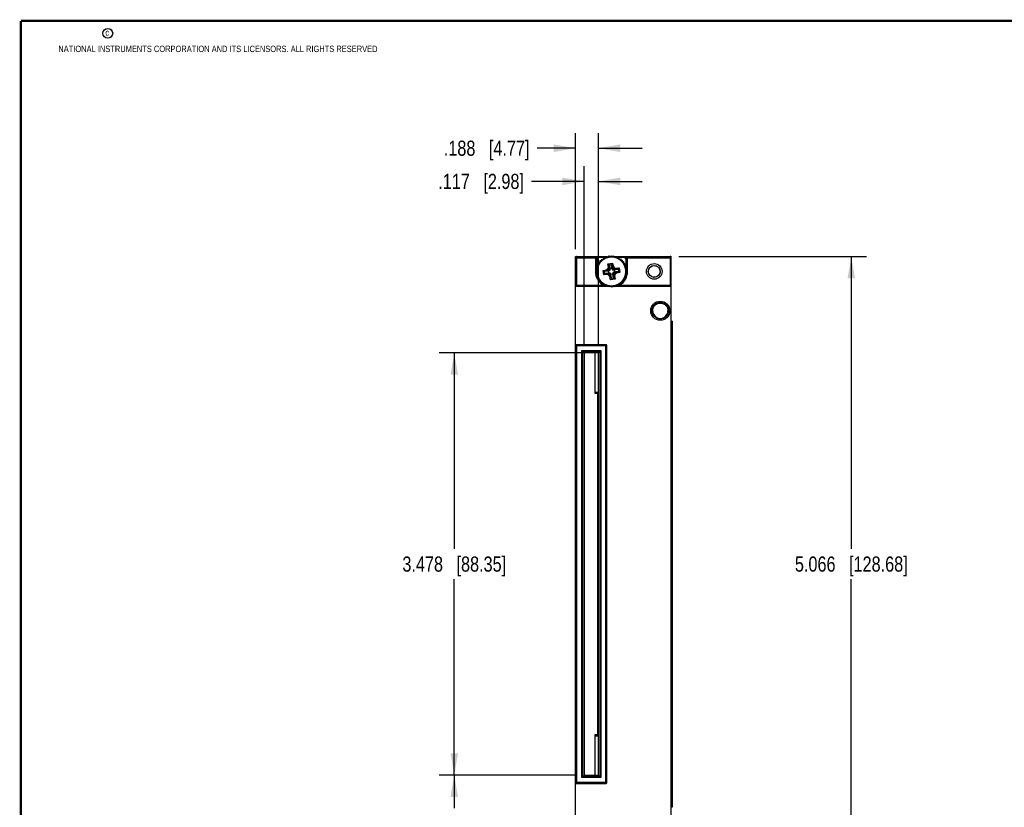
# Model space of a CAD drawing. Header units: inches. Extents: x 0.2 to 16.8, y 0.2 to 10.8.
# Tile 2 of 12: x 0.2 to 8.4, y 4.3 to 10.8. Entities that reach past the tile are written whole.
import ezdxf

# ---------------------------------------------------------------- set-up
doc = ezdxf.new("R2010")
doc.units = ezdxf.units.IN
doc.header["$LTSCALE"] = 0.935
doc.header["$MEASUREMENT"] = 0
doc.layers.get('0').update_dxf_attribs({"linetype": 'CONTINUOUS'})
doc.layers.add('DIMENSIONS', color=7, linetype='CONTINUOUS')
doc.styles.get("Standard").update_dxf_attribs({"font": 'txt', "width": 0.8})
doc.dimstyles.new('DIMSTYLE_1', dxfattribs={"dimtxt": 0.125, "dimasz": 0.18, "dimexe": 0.18, "dimexo": 0.0625, "dimgap": 0.09, "dimtad": 0, "dimtih": 1, "dimtoh": 1, "dimdec": 3, "dimzin": 4, "dimdsep": 46, "dimtxsty": 'STANDARD', "dimblk": '_FILLED', "dimblk1": '_FILLED', "dimblk2": '_FILLED', "dimcen": 0.09, "dimadec": 0, "dimazin": 0, "dimtp": 0.01, "dimtm": 0.01, "dimtfac": 1, "dimtdec": 3, "dimtofl": 0, "dimtmove": 0, "dimatfit": 3, "dimldrblk": '_FILLED', "dimfxl": 1, "dimtolj": 1, "dimtzin": 4, "dimarcsym": 0})

# ---------------------------------------------------------------- blocks, each defined once
blk = doc.blocks.new('_FILLED')
at = {"color": 0, "linetype": 'BYBLOCK'}
blk.add_solid([(0, 0), (-1, 0.174), (-1, -0.174)], dxfattribs=at)
blk = doc.blocks.new('*D0')
at = {"layer": 'DIMENSIONS', "color": 2, "linetype": 'CONTINUOUS'}
for p, q in [((5.6708, 8.8163), (7.2163, 8.8163)), ((7.0913, 8.8163), (7.0913, 6.4083)), ((7.0913, 3.7502), (7.0913, 6.1583)), ((5.6627, 3.7502), (7.2163, 3.7502))]:
    blk.add_line(p, q, dxfattribs=at)
at = {"layer": 'DIMENSIONS', "color": 2, "linetype": 'CONTINUOUS', "xscale": 0.18, "yscale": 0.18, "zscale": 0.18}
for p, rotation in [((7.0913, 8.8163), 90), ((7.0913, 3.7502), 270)]:
    blk.add_blockref('_FILLED', p, dxfattribs=dict(at, rotation=rotation))
at = {"layer": 'DIMENSIONS', "color": 2, "linetype": 'CONTINUOUS', "insert": (7.0913, 6.3458), "char_height": 0.125, "width": 1.425, "attachment_point": 2, "line_spacing_factor": 0.9}
blk.add_mtext('5.066{\\Ftxt.shx;\\W1.000000;\\H0.125000; }[128.68]', dxfattribs=at)
blk = doc.blocks.new('*D1')
at = {"layer": 'DIMENSIONS', "color": 2, "linetype": 'CONTINUOUS'}
for p, q in [((4.9455, 8.0225), (3.6953, 8.0225)), ((3.8203, 8.0225), (3.8203, 6.4083)), ((3.8203, 4.5442), (3.8203, 6.1583)), ((4.8282, 4.5442), (3.6953, 4.5442))]:
    blk.add_line(p, q, dxfattribs=at)
at = {"layer": 'DIMENSIONS', "color": 2, "linetype": 'CONTINUOUS', "xscale": 0.18, "yscale": 0.18, "zscale": 0.18}
for p, rotation in [((3.8203, 8.0225), 90), ((3.8203, 4.5442), 270)]:
    blk.add_blockref('_FILLED', p, dxfattribs=dict(at, rotation=rotation))
at = {"layer": 'DIMENSIONS', "color": 2, "linetype": 'CONTINUOUS', "insert": (3.8203, 6.3458), "char_height": 0.125, "width": 1.325, "attachment_point": 2, "line_spacing_factor": 0.9}
blk.add_mtext('3.478{\\Ftxt.shx;\\W1.000000;\\H0.125000; }[88.35]', dxfattribs=at)
blk = doc.blocks.new('*D3')
at = {"layer": 'DIMENSIONS', "color": 2, "linetype": 'CONTINUOUS'}
for p, q in [((4.8282, 4.5442), (3.6953, 4.5442)), ((3.8203, 4.5442), (3.8203, 4.2722)), ((3.8203, 3.7502), (3.8203, 4.0222)), ((4.766, 3.7502), (3.6953, 3.7502))]:
    blk.add_line(p, q, dxfattribs=at)
at = {"layer": 'DIMENSIONS', "color": 2, "linetype": 'CONTINUOUS', "xscale": 0.18, "yscale": 0.18, "zscale": 0.18}
for p, rotation in [((3.8203, 4.5442), 90), ((3.8203, 3.7502), 270)]:
    blk.add_blockref('_FILLED', p, dxfattribs=dict(at, rotation=rotation))
at = {"layer": 'DIMENSIONS', "color": 2, "linetype": 'CONTINUOUS', "insert": (3.8203, 4.2097), "char_height": 0.125, "width": 1.225, "attachment_point": 2, "line_spacing_factor": 0.9}
blk.add_mtext('.794{\\Ftxt.shx;\\W1.000000;\\H0.125000; }[20.17]', dxfattribs=at)
blk = doc.blocks.new('*D4')
at = {"layer": 'DIMENSIONS', "color": 2, "linetype": 'CONTINUOUS'}
for p, q in [((4.8907, 8.085), (4.8907, 9.5612)), ((5.008, 8.085), (5.008, 9.5612)), ((4.8907, 9.4362), (4.4569, 9.4362)), ((5.008, 9.4362), (5.368, 9.4362))]:
    blk.add_line(p, q, dxfattribs=at)
at = {"layer": 'DIMENSIONS', "color": 2, "linetype": 'CONTINUOUS', "xscale": 0.18, "yscale": 0.18, "zscale": 0.18}
blk.add_blockref('_FILLED', (4.8907, 9.4362), dxfattribs=at)
at = {"layer": 'DIMENSIONS', "color": 2, "linetype": 'CONTINUOUS', "xscale": 0.18, "yscale": 0.18, "zscale": 0.18, "rotation": 180}
blk.add_blockref('_FILLED', (5.008, 9.4362), dxfattribs=at)
at = {"layer": 'DIMENSIONS', "color": 2, "linetype": 'CONTINUOUS', "insert": (4.3944, 9.4987), "char_height": 0.125, "width": 1.125, "attachment_point": 3, "line_spacing_factor": 0.9}
blk.add_mtext('.117{\\Ftxt.shx;\\W1.000000;\\H0.125000; }[2.98]', dxfattribs=at)
blk = doc.blocks.new('*D5')
at = {"layer": 'DIMENSIONS', "color": 2, "linetype": 'CONTINUOUS'}
for p, q in [((4.8203, 8.8771), (4.8203, 9.8347)), ((5.008, 8.085), (5.008, 9.8347)), ((4.8203, 9.7097), (4.5028, 9.7097)), ((5.008, 9.7097), (5.368, 9.7097))]:
    blk.add_line(p, q, dxfattribs=at)
at = {"layer": 'DIMENSIONS', "color": 2, "linetype": 'CONTINUOUS', "xscale": 0.18, "yscale": 0.18, "zscale": 0.18}
blk.add_blockref('_FILLED', (4.8203, 9.7097), dxfattribs=at)
at = {"layer": 'DIMENSIONS', "color": 2, "linetype": 'CONTINUOUS', "xscale": 0.18, "yscale": 0.18, "zscale": 0.18, "rotation": 180}
blk.add_blockref('_FILLED', (5.008, 9.7097), dxfattribs=at)
at = {"layer": 'DIMENSIONS', "color": 2, "linetype": 'CONTINUOUS', "insert": (4.4403, 9.7722), "char_height": 0.125, "width": 1.125, "attachment_point": 3, "line_spacing_factor": 0.9}
blk.add_mtext('.188{\\Ftxt.shx;\\W1.000000;\\H0.125000; }[4.77]', dxfattribs=at)

msp = doc.modelspace()

# ---------------------------------------------------------------- linework, layer by layer
at = {"color": 7, "linetype": 'CONTINUOUS'}
for p, q in [((4.8203, 3.7504), (4.8203, 8.8163)), ((4.8204, 8.8145), (4.8256, 8.8093)), ((4.8256, 8.8093), (4.8304, 8.8045)), ((4.8285, 8.8165), (5.0785, 8.8165)), ((4.9931, 8.7941), (4.9931, 8.7266)), ((4.9952, 8.7898), (4.9952, 8.7279)), ((5.0115, 8.7705), (5.0226, 8.7722)), ((5.0132, 8.7594), (5.0115, 8.7705)), ((5.0626, 8.8098), (5.0152, 8.8098)), ((5.0224, 8.7834), (5.0336, 8.7836)), ((5.0226, 8.7722), (5.0224, 8.7834)), ((5.0336, 8.7836), (5.0348, 8.7948)), ((5.0348, 8.7948), (5.0459, 8.7935)), ((5.0459, 8.7935), (5.0486, 8.8044)), ((5.0486, 8.8044), (5.0594, 8.8017)), ((5.0594, 8.8017), (5.0635, 8.8122)), ((5.0635, 8.8122), (5.0739, 8.8081)), ((5.0749, 8.8098), (5.0695, 8.8098)), ((5.0739, 8.8081), (5.0793, 8.8179)), ((5.0793, 8.8179), (5.0892, 8.8126)), ((5.082, 8.8165), (5.092, 8.8165)), ((5.0892, 8.8126), (5.0958, 8.8216)), ((5.0958, 8.8216), (5.1048, 8.815)), ((5.1027, 8.8165), (5.1063, 8.8165)), ((5.1048, 8.815), (5.1126, 8.823)), ((5.1126, 8.823), (5.1206, 8.8153)), ((5.1171, 8.7525), (5.1244, 8.7628)), ((5.1194, 8.8165), (5.1221, 8.8165)), ((5.1206, 8.8153), (5.1294, 8.8223)), ((5.1294, 8.8223), (5.1364, 8.8136)), ((5.134, 8.8165), (5.1412, 8.8165)), ((5.1364, 8.8136), (5.146, 8.8194)), ((5.146, 8.8194), (5.1518, 8.8098)), ((5.1477, 8.8165), (5.6002, 8.8165)), ((5.1518, 8.8098), (5.162, 8.8143)), ((5.162, 8.8143), (5.1665, 8.8041)), ((5.2155, 8.8098), (5.164, 8.8098)), ((5.1665, 8.8041), (5.1773, 8.8072)), ((5.1773, 8.8072), (5.1804, 8.7964)), ((5.1804, 8.7964), (5.1915, 8.7981)), ((5.1915, 8.7981), (5.1932, 8.7871)), ((5.1932, 8.7871), (5.2044, 8.7873)), ((5.2044, 8.7873), (5.2046, 8.7761)), ((5.2046, 8.7761), (5.2158, 8.7749)), ((5.2158, 8.7749), (5.2145, 8.7638)), ((5.2145, 8.7638), (5.2254, 8.7611)), ((5.2254, 8.7611), (5.2227, 8.7502)), ((5.2355, 8.7322), (5.2355, 8.7898)), ((5.2376, 8.7311), (5.2376, 8.7941)), ((5.6031, 8.8093), (5.5983, 8.8045)), ((5.6083, 8.8145), (5.6031, 8.8093)), ((5.6083, 3.7504), (5.6083, 8.8163)), ((4.9866, 8.6916), (4.9944, 8.6996)), ((4.9947, 8.6838), (4.9866, 8.6916)), ((4.9874, 8.7084), (4.9961, 8.7154)), ((4.9944, 8.6996), (4.9874, 8.7084)), ((4.9881, 8.6748), (4.9947, 8.6838)), ((4.9903, 8.725), (4.9999, 8.7308)), ((4.9961, 8.7154), (4.9903, 8.725)), ((4.9931, 8.7204), (4.9931, 8.7129)), ((4.9931, 8.7013), (4.9931, 8.6983)), ((4.9952, 8.7169), (4.9952, 8.7154)), ((4.9954, 8.741), (5.0056, 8.7455)), ((4.9999, 8.7308), (4.9954, 8.741)), ((5.0025, 8.7563), (5.0132, 8.7594)), ((5.0056, 8.7455), (5.0025, 8.7563)), ((5.0469, 8.7034), (5.0571, 8.6961)), ((5.0592, 8.6954), (5.0909, 8.6985)), ((5.0621, 8.6765), (5.0933, 8.683)), ((5.0727, 8.7079), (5.0764, 8.6985)), ((5.0766, 8.6984), (5.0764, 8.6985)), ((5.0766, 8.6984), (5.0948, 8.6992)), ((5.0796, 8.6788), (5.0972, 8.6835)), ((5.0856, 8.7161), (5.0942, 8.7099)), ((5.0861, 8.7569), (5.0962, 8.7493)), ((5.0896, 8.7309), (5.0997, 8.7302)), ((5.0909, 8.6985), (5.0948, 8.6992)), ((5.0933, 8.683), (5.0909, 8.6985)), ((5.0972, 8.6835), (5.0933, 8.683)), ((5.0942, 8.7099), (5.1022, 8.704)), ((5.0948, 8.6992), (5.1022, 8.704)), ((5.1057, 8.6812), (5.0972, 8.6835)), ((5.0975, 8.7475), (5.104, 8.7164)), ((5.0997, 8.7302), (5.0998, 8.7301)), ((5.0998, 8.7301), (5.1045, 8.7125)), ((5.0998, 8.6732), (5.1057, 8.6812)), ((5.1022, 8.704), (5.1045, 8.7125)), ((5.104, 8.7164), (5.1195, 8.7188)), ((5.104, 8.7164), (5.1045, 8.7125)), ((5.1105, 8.6738), (5.1057, 8.6812)), ((5.1195, 8.7188), (5.1164, 8.7504)), ((5.1194, 8.7333), (5.1289, 8.7369)), ((5.1194, 8.7331), (5.1194, 8.7333)), ((5.1194, 8.7331), (5.1202, 8.7149)), ((5.1195, 8.7188), (5.1202, 8.7149)), ((5.1202, 8.7149), (5.125, 8.7075)), ((5.1309, 8.7155), (5.125, 8.7075)), ((5.125, 8.7075), (5.1335, 8.7052)), ((5.1285, 8.6847), (5.1262, 8.6762)), ((5.1359, 8.6895), (5.1285, 8.6847)), ((5.1365, 8.6788), (5.1285, 8.6847)), ((5.1371, 8.7241), (5.1309, 8.7155)), ((5.1511, 8.7098), (5.1335, 8.7052)), ((5.1335, 8.7052), (5.1374, 8.7057)), ((5.1541, 8.6903), (5.1359, 8.6895)), ((5.1398, 8.6901), (5.1359, 8.6895)), ((5.1685, 8.7122), (5.1374, 8.7057)), ((5.1374, 8.7057), (5.1398, 8.6901)), ((5.1398, 8.6901), (5.1714, 8.6933)), ((5.1512, 8.71), (5.1511, 8.7098)), ((5.1519, 8.72), (5.1512, 8.71)), ((5.1541, 8.6903), (5.1543, 8.6902)), ((5.1579, 8.6808), (5.1543, 8.6902)), ((5.1779, 8.7236), (5.1703, 8.7135)), ((5.1838, 8.6852), (5.1735, 8.6926)), ((5.2227, 8.7502), (5.2332, 8.7462)), ((5.2332, 8.7462), (5.2291, 8.7357)), ((5.2291, 8.7357), (5.2389, 8.7303)), ((5.2389, 8.7303), (5.2335, 8.7205)), ((5.2335, 8.7205), (5.2426, 8.7139)), ((5.2433, 8.6803), (5.2346, 8.6733)), ((5.2355, 8.7191), (5.2355, 8.724)), ((5.2426, 8.7139), (5.236, 8.7049)), ((5.236, 8.7049), (5.244, 8.6971)), ((5.244, 8.6971), (5.2363, 8.689)), ((5.2363, 8.689), (5.2433, 8.6803)), ((5.2376, 8.7175), (5.2376, 8.7276)), ((5.2376, 8.7033), (5.2376, 8.7072)), ((4.9971, 8.6682), (4.9881, 8.6748)), ((4.9917, 8.6583), (4.9971, 8.6682)), ((5.0015, 8.6529), (4.9917, 8.6583)), ((4.9975, 8.6425), (5.0015, 8.6529)), ((5.0079, 8.6384), (4.9975, 8.6425)), ((5.0053, 8.6276), (5.0079, 8.6384)), ((5.0161, 8.6249), (5.0053, 8.6276)), ((5.0149, 8.6138), (5.0161, 8.6249)), ((5.026, 8.6126), (5.0149, 8.6138)), ((5.0263, 8.6014), (5.026, 8.6126)), ((5.0375, 8.6016), (5.0263, 8.6014)), ((5.0392, 8.5905), (5.0375, 8.6016)), ((5.0528, 8.6651), (5.0603, 8.6752)), ((5.0788, 8.6686), (5.0794, 8.6787)), ((5.0794, 8.6787), (5.0796, 8.6788)), ((5.0935, 8.6646), (5.0998, 8.6732)), ((5.1018, 8.6517), (5.1112, 8.6554)), ((5.1062, 8.6259), (5.1136, 8.6361)), ((5.1113, 8.6556), (5.1105, 8.6738)), ((5.1111, 8.6699), (5.1105, 8.6738)), ((5.1267, 8.6723), (5.1111, 8.6699)), ((5.1143, 8.6382), (5.1111, 8.6699)), ((5.1113, 8.6556), (5.1112, 8.6554)), ((5.1262, 8.6762), (5.1267, 8.6723)), ((5.1308, 8.6586), (5.1262, 8.6762)), ((5.1332, 8.6411), (5.1267, 8.6723)), ((5.131, 8.6584), (5.1308, 8.6586)), ((5.141, 8.6578), (5.131, 8.6584)), ((5.1446, 8.6318), (5.1344, 8.6393)), ((5.1451, 8.6725), (5.1365, 8.6788)), ((5.1971, 8.605), (5.1959, 8.5939)), ((5.2083, 8.6053), (5.1971, 8.605)), ((5.2191, 8.6182), (5.2081, 8.6165)), ((5.2081, 8.6165), (5.2083, 8.6053)), ((5.2282, 8.6324), (5.2174, 8.6293)), ((5.2174, 8.6293), (5.2191, 8.6182)), ((5.2353, 8.6477), (5.2251, 8.6431)), ((5.2251, 8.6431), (5.2282, 8.6324)), ((5.2404, 8.6637), (5.2308, 8.6579)), ((5.2308, 8.6579), (5.2353, 8.6477)), ((5.2346, 8.6733), (5.2404, 8.6637)), ((4.8204, 8.5719), (4.8304, 8.5819)), ((4.8204, 8.5719), (5.0831, 8.5719)), ((5.0503, 8.5922), (5.0392, 8.5905)), ((5.0534, 8.5815), (5.0503, 8.5922)), ((5.0641, 8.5846), (5.0534, 8.5815)), ((5.0686, 8.5744), (5.0641, 8.5846)), ((5.0789, 8.5789), (5.0686, 8.5744)), ((5.0847, 8.5693), (5.0789, 8.5789)), ((5.0943, 8.5751), (5.0847, 8.5693)), ((5.089, 8.5719), (5.0969, 8.5719)), ((5.1013, 8.5664), (5.0943, 8.5751)), ((5.11, 8.5734), (5.1013, 8.5664)), ((5.1082, 8.5719), (5.1116, 8.5719)), ((5.1181, 8.5656), (5.11, 8.5734)), ((5.1259, 8.5737), (5.1181, 8.5656)), ((5.1241, 8.5719), (5.1284, 8.5719)), ((5.1349, 8.5671), (5.1259, 8.5737)), ((5.1415, 8.5761), (5.1349, 8.5671)), ((5.1384, 8.5719), (5.1492, 8.5719)), ((5.1513, 8.5707), (5.1415, 8.5761)), ((5.1567, 8.5805), (5.1513, 8.5707)), ((5.152, 8.5719), (5.6083, 8.5719)), ((5.1672, 8.5765), (5.1567, 8.5805)), ((5.1712, 8.5869), (5.1672, 8.5765)), ((5.1821, 8.5843), (5.1712, 8.5869)), ((5.1848, 8.5951), (5.1821, 8.5843)), ((5.1959, 8.5939), (5.1848, 8.5951)), ((5.6083, 8.5719), (5.5983, 8.5819)), ((5.6083, 8.2833), (5.6169, 8.2833)), ((5.6171, 4.2833), (5.6171, 8.2833)), ((5.0683, 8.0908), (4.8204, 8.0908)), ((4.8204, 8.0908), (4.8304, 8.0808)), ((4.8773, 8.0359), (4.8702, 8.043)), ((4.8865, 8.0267), (4.8773, 8.0359)), ((5.0122, 8.0267), (5.0214, 8.0359)), ((5.0214, 8.0359), (5.0285, 8.043)), ((5.0683, 8.0808), (5.0683, 8.0908)), ((5.0683, 8.0808), (5.0783, 8.0808)), ((5.0783, 4.4858), (5.0783, 8.0808)), ((4.8894, 8.0238), (4.8865, 8.0267)), ((4.8894, 8.0238), (4.8894, 4.5429)), ((4.8894, 8.0238), (4.8907, 8.0225)), ((5.0093, 8.0238), (4.8894, 8.0238)), ((4.8907, 8.0225), (4.8907, 4.5442)), ((5.008, 8.0225), (4.8907, 8.0225)), ((4.9803, 7.6881), (4.9803, 8.0225)), ((5.0093, 8.0238), (5.008, 8.0225)), ((5.008, 4.5442), (5.008, 8.0225)), ((5.0093, 8.0238), (5.0122, 8.0267)), ((5.0093, 4.5429), (5.0093, 8.0238)), ((5.0003, 7.6878), (4.9803, 7.6881)), ((5.008, 7.6955), (5.0003, 7.6878)), ((5.0003, 7.6878), (5.0003, 4.8789)), ((4.9803, 4.8785), (5.0003, 4.8789)), ((4.9803, 4.5442), (4.9803, 4.8785)), ((5.0003, 4.8789), (5.008, 4.8712)), ((4.8894, 4.5429), (4.8865, 4.54)), ((4.8894, 4.5429), (4.8907, 4.5442)), ((4.8894, 4.5429), (5.0093, 4.5429)), ((4.8907, 4.5442), (5.008, 4.5442)), ((5.0093, 4.5429), (5.008, 4.5442)), ((5.0093, 4.5429), (5.0122, 4.54)), ((4.8204, 4.4759), (4.8304, 4.4859)), ((4.8204, 4.4759), (5.0683, 4.4759)), ((4.8773, 4.5308), (4.8702, 4.5237)), ((4.8865, 4.54), (4.8773, 4.5308)), ((5.0122, 4.54), (5.0214, 4.5308)), ((5.0214, 4.5308), (5.0285, 4.5237)), ((5.0683, 4.4859), (5.0683, 4.4759)), ((5.0683, 4.4858), (5.0783, 4.4858)), ((5.6083, 4.2833), (5.6169, 4.2833))]:
    msp.add_line(p, q, dxfattribs=at)
at = {"color": 9, "linetype": 'CONTINUOUS'}
for p, q in [((5.0129, 8.8145), (4.8204, 8.8145)), ((4.8304, 8.5819), (4.8304, 8.8045)), ((4.9849, 8.8045), (4.8304, 8.8045)), ((4.9831, 8.7941), (4.9831, 8.6943)), ((4.9831, 8.7941), (4.9931, 8.7941)), ((4.9849, 8.8045), (4.9943, 8.801)), ((4.9952, 8.7898), (4.9931, 8.7941)), ((5.0129, 8.8145), (5.0152, 8.8098)), ((5.0861, 8.7569), (5.1244, 8.7628)), ((5.1244, 8.7628), (5.1289, 8.7369)), ((5.2155, 8.8098), (5.2178, 8.8145)), ((5.6083, 8.8145), (5.2178, 8.8145)), ((5.2355, 8.7898), (5.2376, 8.7941)), ((5.2458, 8.8045), (5.2364, 8.801)), ((5.2476, 8.7941), (5.2376, 8.7941)), ((5.5983, 8.8045), (5.2458, 8.8045)), ((5.2476, 8.6943), (5.2476, 8.7941)), ((5.5983, 8.8045), (5.5983, 8.5819)), ((4.9831, 8.6943), (4.9893, 8.6943)), ((5.0469, 8.7034), (5.0727, 8.7079)), ((5.0528, 8.6651), (5.0469, 8.7034)), ((5.0603, 8.6752), (5.0571, 8.6961)), ((5.0592, 8.6954), (5.0766, 8.6984)), ((5.0727, 8.7079), (5.0856, 8.7161)), ((5.0764, 8.6985), (5.0942, 8.7099)), ((5.0856, 8.7161), (5.0896, 8.7309)), ((5.0896, 8.7309), (5.0861, 8.7569)), ((5.0942, 8.7099), (5.0997, 8.7302)), ((5.0962, 8.7493), (5.117, 8.7525)), ((5.0998, 8.7301), (5.0975, 8.7475)), ((5.1164, 8.7504), (5.1194, 8.7331)), ((5.1194, 8.7333), (5.1309, 8.7155)), ((5.1289, 8.7369), (5.1371, 8.7241)), ((5.1512, 8.71), (5.1309, 8.7155)), ((5.1543, 8.6902), (5.1365, 8.6788)), ((5.1371, 8.7241), (5.1519, 8.72)), ((5.1579, 8.6808), (5.1451, 8.6725)), ((5.1511, 8.7098), (5.1685, 8.7122)), ((5.1519, 8.72), (5.1779, 8.7236)), ((5.1714, 8.6933), (5.1541, 8.6903)), ((5.1838, 8.6852), (5.1579, 8.6808)), ((5.1703, 8.7135), (5.1735, 8.6926)), ((5.1779, 8.7236), (5.1838, 8.6852)), ((5.2476, 8.6943), (5.2414, 8.6943)), ((5.0788, 8.6686), (5.0528, 8.6651)), ((5.0796, 8.6788), (5.0621, 8.6765)), ((5.0935, 8.6646), (5.0788, 8.6686)), ((5.0998, 8.6732), (5.0794, 8.6787)), ((5.1018, 8.6517), (5.0935, 8.6646)), ((5.1112, 8.6554), (5.0998, 8.6732)), ((5.1062, 8.6259), (5.1018, 8.6517)), ((5.1446, 8.6318), (5.1062, 8.6259)), ((5.1143, 8.6382), (5.1113, 8.6556)), ((5.1344, 8.6393), (5.1136, 8.6361)), ((5.1308, 8.6586), (5.1332, 8.6411)), ((5.1365, 8.6788), (5.131, 8.6584)), ((5.1451, 8.6725), (5.141, 8.6578)), ((5.141, 8.6578), (5.1446, 8.6318)), ((4.8304, 8.5819), (5.0457, 8.5819)), ((5.0457, 8.5819), (5.0507, 8.59)), ((5.185, 8.5819), (5.1835, 8.5843)), ((5.185, 8.5819), (5.5983, 8.5819)), ((4.8304, 4.4859), (4.8304, 8.0808)), ((5.0683, 8.0808), (4.8304, 8.0808)), ((4.8702, 4.5237), (4.8702, 8.043)), ((4.8702, 8.043), (5.0285, 8.043)), ((4.8773, 4.5308), (4.8773, 8.0359)), ((4.8773, 8.0359), (5.0214, 8.0359)), ((5.0214, 8.0359), (5.0214, 4.5308)), ((5.0285, 8.043), (5.0285, 4.5237)), ((5.0683, 4.4859), (5.0683, 8.0808)), ((4.8865, 8.0267), (4.8865, 4.54)), ((5.0122, 8.0267), (4.8865, 8.0267)), ((5.0122, 4.54), (5.0122, 8.0267)), ((5.008, 7.6977), (4.9803, 7.6981)), ((4.9803, 4.8685), (5.008, 4.869)), ((4.8304, 4.4859), (5.0683, 4.4859)), ((5.0285, 4.5237), (4.8702, 4.5237)), ((5.0214, 4.5308), (4.8773, 4.5308)), ((4.8865, 4.54), (5.0122, 4.54))]:
    msp.add_line(p, q, dxfattribs=at)
at = {"color": 7, "linetype": 'CONTINUOUS', "const_width": 0.02}
for points in [[(0.25, 10.7586), (0.25, 0.2586)], [(16.75, 10.7586), (0.25, 10.7586)]]:
    msp.add_lwpolyline(points, dxfattribs=at)
at = {"color": 2, "linetype": 'CONTINUOUS'}
msp.add_circle((0.9659, 10.6562), 0.0403, dxfattribs=at)
at = {"color": 7, "linetype": 'CONTINUOUS'}
for centre, radius in [((5.4678, 8.6943), 0.0643), ((5.4678, 8.6943), 0.0492), ((5.4678, 8.6943), 0.0482), ((5.5178, 8.3703), 0.0785), ((5.5178, 8.3703), 0.0684)]:
    msp.add_circle(centre, radius, dxfattribs=at)
at = {"color": 9, "linetype": 'CONTINUOUS'}
for centre, radius, start, end in [((5.013, 8.7941), 0.03, 159.81967, 180.01091), ((5.0131, 8.7941), 0.02, 159.83732, 180.00111), ((5.2176, 8.7941), 0.02, 359.99934, 20.16378), ((5.2176, 8.7941), 0.03, 0.01168, 20.15753), ((5.1153, 8.6943), 0.1323, 180, 238.22599), ((5.1153, 8.6943), 0.1323, 301.77401, 360), ((5.1038, 8.7698), 0.1967, 252.80516, 255.25099), ((5.1076, 8.7841), 0.2115, 255.23822, 257.82369), ((5.1104, 8.7966), 0.2243, 257.79984, 259.02169), ((5.1125, 8.8078), 0.2357, 260.01655, 260.50206), ((5.1134, 8.813), 0.2409, 260.50456, 262.4502), ((5.1153, 8.8288), 0.2569, 264.57735, 265.73606), ((5.1158, 8.8361), 0.2642, 268.40969, 268.74433), ((5.1158, 8.8365), 0.2646, 268.74433, 269.06211), ((5.115, 8.8348), 0.263, 272.05526, 272.8053), ((5.1157, 8.8252), 0.2533, 275.34801, 276.61659), ((5.1176, 8.8112), 0.2392, 278.66109, 279.48665), ((5.1188, 8.8037), 0.2316, 279.48229, 281.71014), ((5.1224, 8.787), 0.2144, 282.18306, 284.73699), ((5.1263, 8.7719), 0.1989, 284.7539, 287.18122)]:
    msp.add_arc(centre, radius, start, end, dxfattribs=at)
at = {"color": 7, "linetype": 'CONTINUOUS'}
for centre, radius, start, end in [((5.0133, 8.7946), 0.0199, 91.29615, 115.03207), ((5.1115, 8.6969), 0.1135, 143.61836, 147.39645), ((5.1144, 8.6946), 0.1172, 139.94643, 143.60609), ((5.1168, 8.6926), 0.1203, 136.14398, 139.941), ((5.1178, 8.6917), 0.1216, 132.39017, 136.14413), ((5.1175, 8.692), 0.1213, 128.85736, 132.39286), ((5.1162, 8.6937), 0.1191, 125.26437, 128.86388), ((5.1141, 8.6967), 0.1154, 121.31992, 125.27866), ((5.1133, 8.6979), 0.114, 117.29179, 121.30193), ((5.1148, 8.6951), 0.1172, 113.62643, 117.28545), ((5.1157, 8.6929), 0.1195, 110.03492, 113.62234), ((5.1161, 8.6918), 0.1208, 102.47162, 110.03536), ((5.1157, 8.6939), 0.1186, 98.86151, 102.47746), ((5.1152, 8.6971), 0.1154, 95.15203, 98.86936), ((5.1153, 8.6951), 0.1174, 87.33832, 95.12621), ((5.1153, 8.6939), 0.1186, 80.11239, 87.34374), ((5.1154, 8.6947), 0.1177, 72.35819, 80.12322), ((5.115, 8.6931), 0.1194, 68.77767, 72.37018), ((5.1161, 8.6963), 0.116, 65.05271, 68.75047), ((5.1146, 8.6931), 0.1196, 61.23939, 65.06091), ((5.115, 8.6938), 0.1188, 57.39802, 61.24535), ((5.1159, 8.6951), 0.1171, 53.73726, 57.39884), ((5.1154, 8.6944), 0.118, 50.10084, 53.73515), ((5.1151, 8.6941), 0.1184, 42.38623, 50.10077), ((5.1154, 8.6943), 0.1181, 38.75728, 42.38976), ((5.1166, 8.6953), 0.1165, 35.08191, 38.76312), ((5.1177, 8.6961), 0.1152, 31.10917, 35.07829), ((5.2174, 8.7946), 0.0199, 65.01319, 88.7046), ((5.1153, 8.6943), 0.1223, 185.0106, 185.59505), ((5.1157, 8.6944), 0.1185, 177.39936, 185.11262), ((5.1145, 8.6944), 0.1173, 173.74263, 177.3993), ((5.1155, 8.6943), 0.1182, 185.10599, 188.73298), ((5.1136, 8.6945), 0.1163, 170.05812, 173.74489), ((5.1155, 8.6941), 0.1183, 162.28772, 170.01159), ((5.1177, 8.6934), 0.1206, 158.7445, 162.29963), ((5.1173, 8.6936), 0.1202, 155.17984, 158.74797), ((5.1158, 8.6943), 0.1185, 151.33073, 155.18677), ((5.1135, 8.6956), 0.1159, 147.39572, 151.33951), ((5.1148, 8.6943), 0.1186, 27.24767, 31.10064), ((5.113, 8.6934), 0.1206, 23.69217, 27.24621), ((5.1126, 8.6932), 0.1211, 20.15261, 23.69367), ((5.1147, 8.6939), 0.1188, 12.49214, 20.18563), ((5.119, 8.6949), 0.1144, 8.74326, 12.49152), ((5.113, 8.6945), 0.1204, 350.22702, 353.7875), ((5.1184, 8.6948), 0.115, 4.99454, 8.72364), ((5.1123, 8.6946), 0.1211, 353.78311, 357.3235), ((5.1139, 8.6945), 0.1195, 357.31503, 4.96016), ((5.1153, 8.6943), 0.1223, 356.87621, 358.08172), ((5.1153, 8.6943), 0.1223, 191.9001, 193.1165), ((5.1153, 8.6943), 0.118, 188.74024, 192.37375), ((5.1158, 8.6944), 0.1186, 192.36863, 200.07235), ((5.1153, 8.6943), 0.1223, 199.39993, 200.58101), ((5.1147, 8.6941), 0.1175, 200.07973, 203.73123), ((5.1153, 8.6943), 0.1223, 206.87353, 208.08872), ((5.1139, 8.6937), 0.1165, 203.73387, 207.41601), ((5.1135, 8.6935), 0.1161, 207.42019, 211.35649), ((5.1161, 8.6951), 0.1191, 211.34838, 215.18371), ((5.1153, 8.6943), 0.1223, 214.39771, 215.83138), ((5.1173, 8.6959), 0.1205, 215.17594, 218.73281), ((5.1171, 8.6957), 0.1203, 218.73086, 222.29421), ((5.1153, 8.6943), 0.1223, 221.89994, 223.07804), ((5.116, 8.6947), 0.1188, 222.29551, 226.13995), ((5.1143, 8.6929), 0.1164, 226.14507, 230.07266), ((5.1153, 8.6943), 0.1223, 229.26815, 230.58321), ((5.1125, 8.6909), 0.1136, 230.08182, 233.85629), ((5.1142, 8.6932), 0.1166, 233.86007, 237.54032), ((5.1143, 8.6958), 0.1199, 305.11454, 308.69066), ((5.1173, 8.692), 0.1151, 308.71178, 312.43808), ((5.1143, 8.6953), 0.1195, 312.41429, 316.23837), ((5.1153, 8.6943), 0.1223, 311.87738, 313.07358), ((5.1147, 8.695), 0.119, 316.23539, 320.0742), ((5.1161, 8.6938), 0.1172, 320.07883, 323.738), ((5.1153, 8.6943), 0.1223, 319.6897, 320.59235), ((5.1155, 8.6942), 0.1179, 323.73934, 327.3776), ((5.1152, 8.6944), 0.1182, 327.3752, 338.71663), ((5.1153, 8.6943), 0.1223, 326.88389, 328.10321), ((5.1165, 8.6939), 0.1168, 338.71834, 342.38952), ((5.1153, 8.6943), 0.1223, 334.37623, 335.5771), ((5.1173, 8.6936), 0.116, 342.40408, 350.28014), ((5.1153, 8.6943), 0.1223, 342.08431, 343.09328), ((5.1153, 8.6943), 0.1223, 349.3804, 350.611), ((5.1153, 8.6943), 0.1223, 236.89359, 238.22599), ((5.116, 8.696), 0.1199, 237.52903, 241.33895), ((5.1168, 8.6975), 0.1216, 241.33092, 245.08774), ((5.1161, 8.6955), 0.1237, 244.28437, 245.51681), ((5.1167, 8.6972), 0.1213, 245.08362, 248.61917), ((5.1161, 8.6956), 0.1195, 248.61943, 252.20533), ((5.1159, 8.695), 0.1232, 251.71377, 253.21387), ((5.1145, 8.6905), 0.1142, 252.17616, 260.18119), ((5.1158, 8.6947), 0.1228, 259.15761, 260.45828), ((5.1149, 8.693), 0.1167, 260.18353, 263.85766), ((5.1152, 8.6955), 0.1192, 263.84937, 267.44645), ((5.1158, 8.6945), 0.1226, 266.60022, 267.94968), ((5.1153, 8.6971), 0.1208, 267.44214, 275.00384), ((5.1155, 8.6953), 0.1191, 275.0058, 278.60833), ((5.1149, 8.6945), 0.1226, 275.20455, 275.85118), ((5.1159, 8.6921), 0.1158, 278.61412, 282.3176), ((5.1148, 8.6948), 0.1229, 282.01191, 282.93152), ((5.1157, 8.6931), 0.1169, 282.33394, 290.15448), ((5.1152, 8.6947), 0.1185, 290.132, 297.36388), ((5.1147, 8.6951), 0.1233, 289.48606, 290.39543), ((5.1153, 8.6945), 0.1183, 297.36329, 301.22701), ((5.1145, 8.6957), 0.1238, 296.91409, 298.1576), ((5.1157, 8.6938), 0.1175, 301.23149, 305.12117), ((5.1153, 8.6943), 0.1223, 304.38836, 305.59676), ((5.5181, 8.3705), 0.0634, 180.11701, 206.85654), ((5.5176, 8.3705), 0.0634, 333.1436, 359.88067)]:
    msp.add_arc(centre, radius, start, end, dxfattribs=at)
for centre, major_axis, ratio, start_param, end_param in [((4.8303, 8.8163), (0.01, 0), 0.017455, 1.757091, 2.17221), ((5.0152, 8.7898), (-0.0089, 0.0179), 0.99981, -0.463541, 1.107103), ((5.2155, 8.7898), (0.0089, 0.0179), 0.99981, -1.107103, 0.463541), ((5.5983, 8.8163), (0.01, 0), 0.017455, 0.969383, 1.384502), ((5.1668, 8.7221), (-0.00157, 0.00988), 0.487612, -3.117853, -2.698974), ((5.5179, 8.3703), (0.0631, 0), 1, -2.672778, -0.468814)]:
    msp.add_ellipse(centre, major_axis=major_axis, ratio=ratio, start_param=start_param, end_param=end_param, dxfattribs=at)
at = {"color": 9, "linetype": 'CONTINUOUS'}
for points, knots in [([(5.0129, 8.8145), (5.0104, 8.8145), (5.0066, 8.8142), (5.0017, 8.8134), (4.998, 8.8124), (4.9944, 8.8112), (4.9909, 8.8096), (4.9882, 8.8078), (4.9862, 8.806), (4.9853, 8.805), (4.9849, 8.8045)], [0, 0, 0, 0, 0.24423, 0.366957, 0.490372, 0.614821, 0.740801, 0.868993, 0.934199, 1, 1, 1, 1]), ([(5.2458, 8.8045), (5.2454, 8.805), (5.2445, 8.806), (5.2425, 8.8078), (5.2398, 8.8096), (5.2363, 8.8112), (5.2327, 8.8124), (5.229, 8.8134), (5.224, 8.8142), (5.2203, 8.8145), (5.2178, 8.8145)], [0, 0, 0, 0, 0.065801, 0.131008, 0.2592, 0.38518, 0.509629, 0.633044, 0.755771, 1, 1, 1, 1])]:
    msp.add_open_spline(points, degree=3, knots=knots, dxfattribs=at)
at = {"color": 7, "linetype": 'CONTINUOUS'}
for points, knots in [([(5.0049, 8.8126), (5.0039, 8.8121), (5.0018, 8.8109), (4.9988, 8.8085), (4.9962, 8.8052), (4.9948, 8.8025), (4.9943, 8.801)], [0, 0, 0, 0, 0.213269, 0.4461, 0.707387, 1, 1, 1, 1]), ([(5.2364, 8.801), (5.2359, 8.8025), (5.2345, 8.8052), (5.2318, 8.8085), (5.2289, 8.811), (5.2268, 8.8121), (5.2258, 8.8126)], [0, 0, 0, 0, 0.292653, 0.553942, 0.786748, 1, 1, 1, 1]), ([(5.0571, 8.6961), (5.0575, 8.6958), (5.058, 8.6956), (5.0587, 8.6954), (5.0591, 8.6954), (5.0592, 8.6954)], [0, 0, 0, 0, 0.532614, 0.771368, 1, 1, 1, 1]), ([(5.0962, 8.7493), (5.0963, 8.7492), (5.0966, 8.749), (5.0969, 8.7487), (5.0971, 8.7484), (5.0973, 8.748), (5.0974, 8.7477), (5.0975, 8.7475)], [0, 0, 0, 0, 0.281622, 0.412913, 0.537326, 0.773427, 1, 1, 1, 1]), ([(5.117, 8.7525), (5.1169, 8.7524), (5.1168, 8.7521), (5.1166, 8.7517), (5.1165, 8.7514), (5.1164, 8.751), (5.1164, 8.7506), (5.1164, 8.7504)], [0, 0, 0, 0, 0.274468, 0.403682, 0.529655, 0.770138, 1, 1, 1, 1]), ([(5.1735, 8.6926), (5.1732, 8.6928), (5.1727, 8.6931), (5.172, 8.6933), (5.1716, 8.6933), (5.1714, 8.6933)], [0, 0, 0, 0, 0.532614, 0.771368, 1, 1, 1, 1]), ([(5.0621, 8.6765), (5.062, 8.6764), (5.0616, 8.6763), (5.0613, 8.6761), (5.061, 8.6759), (5.0607, 8.6756), (5.0605, 8.6754), (5.0603, 8.6752)], [0, 0, 0, 0, 0.22986, 0.470332, 0.59629, 0.725503, 1, 1, 1, 1]), ([(5.1136, 8.6361), (5.1138, 8.6365), (5.1141, 8.637), (5.1143, 8.6377), (5.1143, 8.6381), (5.1143, 8.6382)], [0, 0, 0, 0, 0.532614, 0.771368, 1, 1, 1, 1]), ([(5.1332, 8.6411), (5.1332, 8.641), (5.1334, 8.6406), (5.1336, 8.6403), (5.1338, 8.64), (5.1341, 8.6397), (5.1343, 8.6395), (5.1344, 8.6393)], [0, 0, 0, 0, 0.22986, 0.470332, 0.59629, 0.725503, 1, 1, 1, 1]), ([(5.4547, 8.3703), (5.4547, 8.3725), (5.455, 8.3768), (5.4559, 8.3831), (5.4575, 8.3892), (5.4603, 8.3969), (5.465, 8.4058), (5.4713, 8.4135), (5.4771, 8.4189), (5.4818, 8.4225), (5.4869, 8.4257), (5.4942, 8.4295), (5.5044, 8.4328), (5.5175, 8.4343), (5.5307, 8.4329), (5.5411, 8.4296), (5.5486, 8.4259), (5.5537, 8.4227), (5.5585, 8.419), (5.5643, 8.4136), (5.5706, 8.4058), (5.5754, 8.3969), (5.5782, 8.3892), (5.5798, 8.3831), (5.5808, 8.3768), (5.581, 8.3725), (5.581, 8.3703)], [0, 0, 0, 0, 0.03269, 0.064857, 0.096473, 0.127545, 0.18821, 0.24766, 0.277302, 0.307094, 0.337227, 0.367905, 0.431502, 0.498213, 0.56543, 0.630013, 0.661155, 0.691691, 0.721818, 0.751733, 0.811564, 0.872431, 0.90355, 0.935182, 0.967339, 1, 1, 1, 1]), ([(5.0783, 8.0808), (5.0783, 8.0815), (5.0782, 8.0828), (5.0776, 8.0847), (5.0767, 8.0864), (5.0754, 8.0879), (5.0739, 8.0892), (5.0722, 8.0901), (5.0703, 8.0907), (5.069, 8.0908), (5.0683, 8.0908)], [0, 0, 0, 0, 0.125004, 0.249999, 0.375, 0.5, 0.625, 0.75, 0.874998, 1, 1, 1, 1]), ([(5.0683, 4.4759), (5.069, 4.4759), (5.0703, 4.476), (5.0722, 4.4766), (5.0739, 4.4775), (5.0754, 4.4788), (5.0767, 4.4803), (5.0776, 4.482), (5.0782, 4.4839), (5.0783, 4.4852), (5.0783, 4.4858)], [0, 0, 0, 0, 0.125004, 0.249999, 0.375, 0.5, 0.625, 0.75, 0.874998, 1, 1, 1, 1])]:
    msp.add_open_spline(points, degree=3, knots=knots, dxfattribs=at)

# ---------------------------------------------------------------- texts
at = {"color": 2, "linetype": 'CONTINUOUS', "char_height": 0.053, "attachment_point": 1, "line_spacing_factor": 0.9}
for s, insert, width in [('c', (0.946, 10.6893), 0.0424), ('NATIONAL INSTRUMENTS CORPORATION AND ITS LICENSORS. ALL RIGHTS RESERVED', (0.5583, 10.5546), 3.0104)]:
    msp.add_mtext(s, dxfattribs=dict(at, insert=insert, width=width))

# ---------------------------------------------------------------- dimensions: what is measured, and where the dimension line sits
at = {"layer": 'DIMENSIONS', "color": 2, "linetype": 'CONTINUOUS'}
for base, p1, p2, angle, picture, middle in [((4.8203, 9.7097), (5.008, 8.085), (4.8203, 8.8771), 180, '*D5', (3.6278, 9.7097)), ((4.8907, 9.4362), (5.008, 8.085), (4.8907, 8.085), 180, '*D4', (3.5819, 9.4362)), ((7.0913, 3.7502), (5.6708, 8.8163), (5.6627, 3.7502), 270, '*D0', (6.9413, 6.2833)), ((3.8203, 4.5442), (4.9455, 8.0225), (4.8282, 4.5442), 270, '*D1', (3.6703, 6.2833)), ((3.8203, 4.5442), (4.766, 3.7502), (4.8282, 4.5442), 90, '*D3', (3.6953, 4.1472))]:
    dim = msp.add_linear_dim(base=base, p1=p1, p2=p2, angle=angle, dimstyle='DIMSTYLE_1', dxfattribs=at)
    dim.commit()
    dim.dimension.update_dxf_attribs({"geometry": picture, "text_midpoint": middle, "dimtype": 160})

doc.saveas('drawing.dxf')
